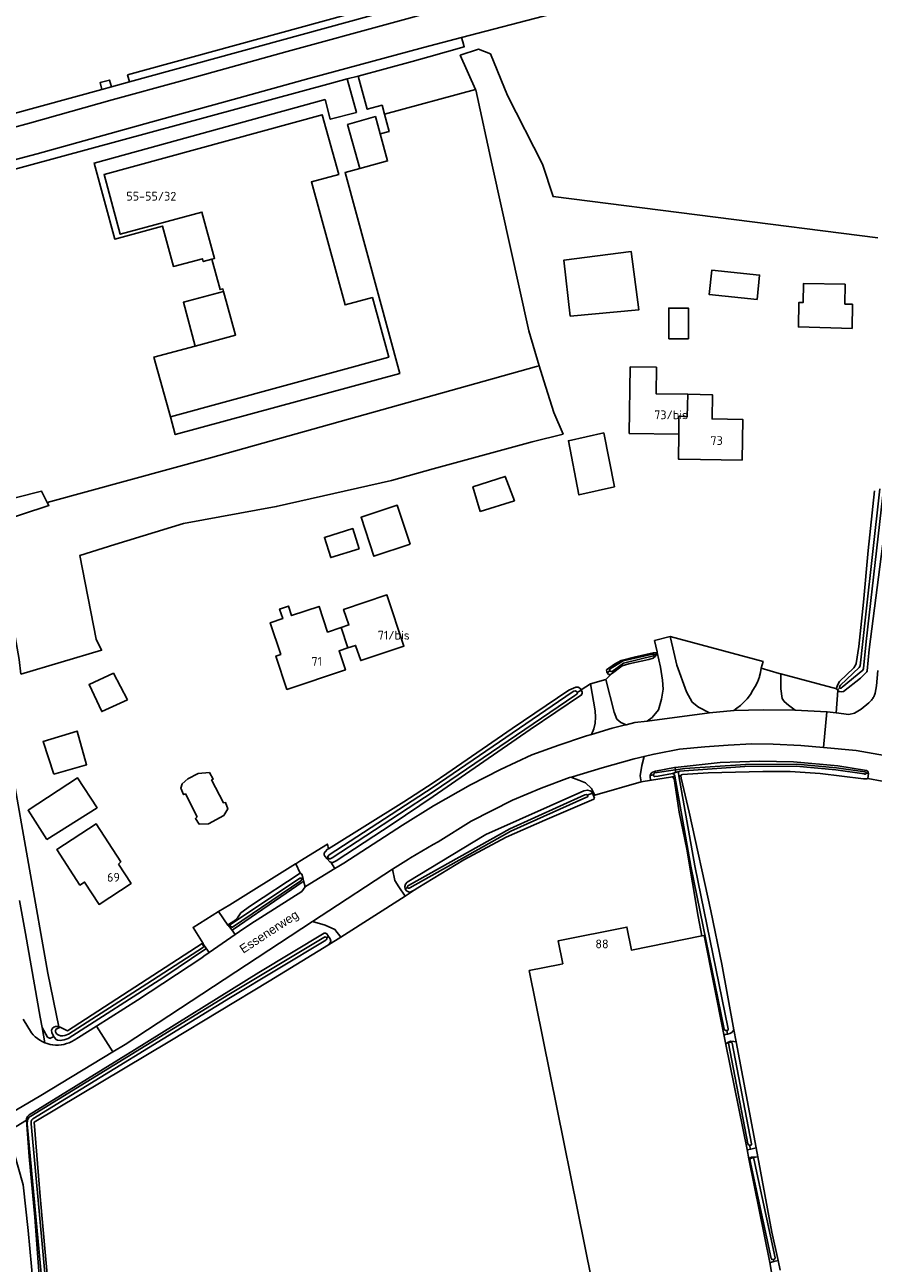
# Model space of a CAD drawing. Header units: metres. Extents: x 174248 to 174892, y 462063 to 462851.
# Tile 8 of 20: x 174430 to 174575, y 462176 to 462388. Entities that reach past the tile are written whole.
import ezdxf

# ---------------------------------------------------------------- set-up
doc = ezdxf.new("R2010")
doc.units = ezdxf.units.M
for name, color, linetype, lineweight in [('BTD-grasland agrarisch', 252, 'Continuous', 9), ('BTD-groenvoorziening', 252, 'Continuous', 9), ('Nummeraanduidingreeks', 252, 'Continuous', 9), ('OpenbareRuimteLabel', 252, 'Continuous', 9), ('OTD-erf', 252, 'Continuous', 9), ('OTD-onverhard', 252, 'Continuous', 9), ('OWD', 252, 'Continuous', 9), ('OWG-groenvoorziening', 252, 'Continuous', 9), ('Pand', 252, 'Continuous', 9), ('Scheiding', 252, 'Continuous', 9), ('WGD-gesloten verharding', 252, 'Continuous', 9), ('WGD-half verhard', 252, 'Continuous', 9), ('WGD-open verharding', 252, 'Continuous', 9), ('WTD-waterloop', 252, 'Continuous', 9)]:
    doc.layers.add(name, color=color, linetype=linetype, lineweight=lineweight)
doc.styles.get("Standard").update_dxf_attribs({"font": 'isocpeur.ttf'})

msp = doc.modelspace()

# ---------------------------------------------------------------- linework, layer by layer
at = {"layer": 'BTD-grasland agrarisch', "lineweight": -3}
for points in [[(174580.31, 462399.87), (174575.11, 462400.41), (174570.16, 462400.78), (174567.12, 462400.89), (174562.14, 462400.63), (174558.75, 462400.15), (174553.85, 462399.08), (174520.17, 462389.54), (174504.85, 462385.53), (174505.07, 462384.79), (174505.32, 462383.95), (174499.24, 462382.24), (174496.42, 462381.44), (174487.17, 462378.95), (174488.72, 462373.28), (174491.24, 462373.94), (174491.65, 462372.43), (174507.26, 462376.65)], [(174518.15, 462329.35), (174517.69, 462329.23), (174461.86, 462313.57), (174433.96, 462305.97)], [(174579.29, 462257.77), (174574.36, 462258.7), (174574.21, 462258.63), (174573.62, 462258.64), (174566.24, 462259.58), (174561.07, 462259.93), (174556.39, 462259.92), (174547.06, 462259.7), (174542.68, 462259.41), (174542.45, 462259.31), (174542.37, 462259.15), (174542.45, 462258.75), (174543.8, 462252.94), (174547.51, 462236.08), (174549.37, 462226.95), (174551.47, 462215.69), (174551.85, 462213.64), (174555.25, 462195.47), (174555.53, 462193.93), (174557.94, 462181.03), (174559.03, 462176.23), (174559.4, 462174.57)]]:
    msp.add_lwpolyline(points, dxfattribs=at)
at = {"layer": 'BTD-groenvoorziening', "lineweight": -3}
for points in [[(174447.7, 462379.13), (174448.02, 462377.95), (174448.02, 462377.95), (174526.06, 462399.39), (174525.71, 462400.61), (174447.7, 462379.13)], [(174444.92, 462377.11), (174444.58, 462378.27), (174442.98, 462377.83), (174443.3, 462376.66), (174444.92, 462377.11)], [(174433.96, 462305.97), (174432.98, 462307.88), (174424.36, 462305.74)], [(174429.43, 462276.59), (174429.14, 462279.1), (174424.95, 462302.44), (174434.23, 462305.44), (174433.96, 462305.97)], [(174429.19, 462237.83), (174430.21, 462232.19), (174432.74, 462217.84), (174433.05, 462216.07), (174433.98, 462214.44), (174434.33, 462214.26), (174434.4, 462214.22), (174434.6, 462214.34), (174435.06, 462214.54), (174434.71, 462215.19), (174434.68, 462215.61), (174434.76, 462215.86), (174434.88, 462216.02), (174435.08, 462216.17), (174435.37, 462216.24), (174435.69, 462216.27), (174435.91, 462216.22)], [(174432.82, 462169.77), (174431.83, 462183.65), (174430.86, 462193.98), (174430.39, 462200.22), (174428.63, 462199.16), (174428.05, 462198.81), (174427.99, 462197.16), (174428.2, 462194.81), (174429.81, 462189.16), (174430.66, 462181.36), (174432.94, 462156.7)]]:
    msp.add_lwpolyline(points, dxfattribs=at)
at = {"layer": 'OTD-erf', "lineweight": -3}
for p, q in [((174444.92, 462377.11), (174448.02, 462377.95)), ((174495.18, 462238.57), (174484.2, 462231.57))]:
    msp.add_line(p, q, dxfattribs=at)
for points in [[(174405.27, 462413.81), (174408.8, 462400.88), (174416.78, 462369.38), (174443.3, 462376.66)], [(174576.08, 462351.26), (174520.52, 462358.32), (174518.7, 462363.87), (174512.7, 462375.62), (174509.79, 462382.76), (174507.72, 462383.56), (174504.63, 462382.5), (174507.26, 462376.65), (174507.27, 462376.61), (174510.11, 462363.72), (174516.35, 462335.31), (174518.15, 462329.35), (174518.92, 462326.8), (174520.64, 462321.38), (174522.22, 462317.67), (174516.93, 462316.35), (174500, 462311.7), (174492.85, 462309.74), (174473.14, 462305.24), (174457.27, 462302.33), (174445.49, 462298.75), (174439.54, 462296.9), (174442.32, 462282.54), (174443.25, 462280.66), (174429.43, 462276.59)], [(174462.1, 462347.6), (174460.64, 462347.2), (174460.5, 462347.67), (174455.55, 462346.35), (174453.66, 462353.26), (174445.49, 462351.04), (174441.95, 462364.05), (174481.48, 462374.91), (174482.37, 462371.56), (174486.85, 462372.73), (174485.29, 462378.45), (174482.59, 462377.72), (174425.44, 462362.2)], [(174491.65, 462372.43), (174492.46, 462369.45), (174490.93, 462369.03)], [(174487.46, 462363.13), (174484.92, 462362.42), (174494.27, 462328.01), (174455.85, 462317.58), (174455.02, 462320.6)], [(174459.24, 462332.73), (174457.25, 462340.24), (174464.13, 462342.06)], [(174525.32, 462273.87), (174526.89, 462274.91), (174529.53, 462275.64), (174530.49, 462276.63), (174530.32, 462276.53), (174530.15, 462276.51), (174530.02, 462276.53), (174529.8, 462276.73), (174529.78, 462276.77), (174529.73, 462276.87), (174529.71, 462276.97), (174529.67, 462277.29), (174531.02, 462278.27), (174532.15, 462278.93), (174534.39, 462279.5), (174537.66, 462280.2), (174537.98, 462280.2), (174538.34, 462280.29), (174538.32, 462280.41), (174537.89, 462282.33), (174540.56, 462283.03), (174556.45, 462278.76), (174556.14, 462277.57), (174559.21, 462276.7), (174559.51, 462276.62), (174569.05, 462274.08), (174569.04, 462274.2), (174569.17, 462274.67), (174569.53, 462275.3), (174571.99, 462277.68), (174572.28, 462278.09), (174572.39, 462278.38), (174572.81, 462281.29), (174573.66, 462288.9), (174574.45, 462297.75), (174575.5, 462307.96)], [(174427.79, 462260.97), (174434.06, 462225.36), (174435.91, 462216.22), (174436.13, 462216.17), (174437.39, 462215.54), (174458.34, 462229.07), (174460.47, 462230.45), (174460.6, 462230.46), (174460.63, 462230.48), (174458.89, 462233.21), (174463.27, 462235.93), (174465.18, 462237.11), (174476.44, 462244.1), (174476.49, 462244.13), (174477.19, 462244.56), (174481.89, 462247.48), (174482.07, 462246.69), (174494.97, 462254.69), (174500, 462257.97), (174502.32, 462259.57), (174513.5, 462267.28), (174523.21, 462273.85), (174523.99, 462274.2), (174524.4, 462274.36), (174524.82, 462274.36), (174525.09, 462274.16), (174525.32, 462273.87)], [(174545.98, 462231.76), (174545.33, 462235.07), (174543.42, 462246.6), (174542.08, 462252.92), (174541.24, 462258.66), (174540.99, 462258.93), (174540.88, 462258.97), (174540.86, 462258.98), (174540.61, 462258.96), (174537.35, 462258.4), (174535.58, 462258.16), (174527.67, 462255.83), (174527.45, 462255.77), (174527.51, 462255.63), (174527.59, 462255.34), (174527.56, 462255.29), (174527.49, 462255.17), (174519.1, 462251.57), (174512.46, 462248.65), (174508.41, 462246.52), (174505.26, 462244.77), (174497.38, 462239.97), (174496.74, 462239.57), (174495.18, 462238.57)], [(174484.2, 462231.57), (174482.1, 462230.23), (174471.9, 462224.02), (174454.9, 462213.75), (174431.72, 462199.89), (174432.74, 462187.16), (174435.02, 462161.77), (174439.91, 462108.88), (174439.94, 462108.29), (174439.81, 462107.92), (174439.68, 462107.8), (174499.88, 462110.01), (174571.06, 462123.08)]]:
    msp.add_lwpolyline(points, dxfattribs=at)
at = {"layer": 'OTD-onverhard', "lineweight": -3}
for points in [[(174495.18, 462238.57), (174494.11, 462240.17), (174493.44, 462241.26), (174493.02, 462243.17), (174490.04, 462241.26), (174483.61, 462237.03), (174479.35, 462234.23), (174481.51, 462233.63), (174483.19, 462232.87), (174484.2, 462231.57)], [(174551.47, 462215.69), (174551.13, 462215.25), (174550.77, 462215.05), (174550.38, 462214.96), (174550.05, 462214.87), (174549.74, 462214.9)], [(174550.08, 462213.18), (174550.11, 462213.29), (174550.47, 462213.58), (174550.76, 462213.69), (174550.92, 462213.75), (174551.43, 462213.72), (174551.85, 462213.64)], [(174555.25, 462195.47), (174554.35, 462195.25), (174554.29, 462195.24), (174553.8, 462195.15), (174553.7, 462195.19)], [(174554.02, 462193.59), (174554.03, 462193.62), (174554.22, 462193.78), (174554.45, 462193.87), (174554.54, 462193.9), (174555.18, 462193.92), (174555.53, 462193.93)], [(174559.03, 462176.23), (174558.28, 462176.02), (174557.71, 462175.87), (174557.58, 462175.86)]]:
    msp.add_lwpolyline(points, dxfattribs=at)
at = {"layer": 'OWD', "lineweight": -3}
for p, q in [((174538.18, 462279.96), (174537.81, 462279.89)), ((174530.23, 462277.12), (174529.78, 462276.77)), ((174524.66, 462273.42), (174525.33, 462273.83)), ((174525.32, 462273.87), (174525.33, 462273.83)), ((174569.58, 462274.24), (174569.17, 462273.84)), ((174541.46, 462260.18), (174541.41, 462260.59)), ((174537.67, 462259.34), (174537.14, 462259.21)), ((174540.88, 462258.97), (174541.34, 462259.13)), ((174542.04, 462259.15), (174542.37, 462259.15)), ((174574.49, 462259.58), (174574.1, 462259.6)), ((174574.49, 462259.58), (174574.36, 462258.7)), ((174527.28, 462256.2), (174526.37, 462255.87)), ((174527.28, 462256.2), (174527.45, 462255.77)), ((174481.85, 462244.97), (174482.03, 462245.11)), ((174477.66, 462241.76), (174477.39, 462241.57)), ((174495.61, 462240.04), (174495.19, 462239.82)), ((174465.34, 462233.41), (174465.17, 462233.29)), ((174481.73, 462231.45), (174482.08, 462231.68)), ((174550.23, 462215.56), (174550.38, 462214.96)), ((174550.76, 462213.69), (174550.78, 462213.56)), ((174554.15, 462195.94), (174554.29, 462195.24)), ((174554.45, 462193.87), (174554.47, 462193.74)), ((174558.22, 462176.36), (174558.28, 462176.02))]:
    msp.add_line(p, q, dxfattribs=at)
for points in [[(174585.25, 462393.96), (174585.23, 462395.45), (174585.33, 462395.46), (174585.44, 462395.37), (174585.79, 462394.82), (174586.27, 462393.51), (174586.28, 462392.9), (174585.85, 462387.48), (174584.19, 462371.6), (174583.17, 462360.31), (174581.96, 462349.59), (174581.32, 462340.57), (174579.81, 462326.52), (174578.86, 462316.86), (174577.11, 462300.22), (174574.63, 462280.78), (174574.25, 462277.12), (174574.19, 462276.99), (174573.12, 462275.88), (174570.2, 462273.62), (174569.81, 462273.55), (174569.46, 462273.59), (174569.25, 462273.76), (174569.17, 462273.84)], [(174538.18, 462279.96), (174538.18, 462279.95), (174538.09, 462279.78), (174538.03, 462279.65), (174537.66, 462279.33), (174536.9, 462279.08), (174533.47, 462278.32), (174532.32, 462277.97), (174530.67, 462276.73), (174530.49, 462276.63)], [(174537.98, 462280.2), (174538.13, 462280.12), (174538.18, 462279.96)], [(174525.33, 462273.83), (174525.47, 462273.57), (174525.47, 462273.29), (174525.37, 462273.02), (174516.57, 462267.1), (174500, 462255.62), (174492.95, 462250.9), (174483.39, 462244.6), (174482.83, 462244.31), (174482.58, 462244.31), (174482.46, 462244.39), (174482.33, 462244.47), (174481.85, 462244.97)], [(174569.17, 462273.84), (174569.05, 462273.96), (174569.05, 462274.08)], [(174537.14, 462259.21), (174537.14, 462259.3), (174537.22, 462259.45), (174537.29, 462259.6), (174537.57, 462259.81), (174538.05, 462259.99), (174541.28, 462260.58), (174541.41, 462260.59)], [(174541.41, 462260.59), (174549.11, 462261.43), (174555.84, 462261.7), (174561.64, 462261.58), (174569.27, 462260.88), (174574.13, 462260.1), (174574.34, 462259.99), (174574.43, 462259.82), (174574.49, 462259.58)], [(174537.35, 462258.4), (174537.16, 462258.59), (174537.12, 462258.81), (174537.14, 462259.21)], [(174495.19, 462239.82), (174495.12, 462240.24), (174495.25, 462240.61), (174495.54, 462240.95), (174508.98, 462249.11), (174525.77, 462256.58), (174526.39, 462256.72), (174526.83, 462256.61), (174527.12, 462256.42), (174527.27, 462256.23), (174527.28, 462256.2)], [(174481.85, 462244.97), (174481.46, 462245.39), (174481.36, 462245.67), (174481.36, 462245.69), (174481.36, 462245.93), (174481.48, 462246.17), (174481.92, 462246.6), (174482.07, 462246.69)], [(174465.17, 462233.29), (174464.92, 462233.62), (174464.93, 462233.66), (174464.95, 462233.71), (174465.89, 462234.3), (174466.53, 462234.88), (174467.09, 462235.7), (174468.74, 462236.94), (174477.23, 462242.53), (174477.52, 462242.33), (174477.66, 462241.76)], [(174477.66, 462241.76), (174477.8, 462241.19), (174477.57, 462240.98), (174473.9, 462238.47), (174465.79, 462232.86), (174465.65, 462232.8), (174465.52, 462232.8), (174465.17, 462233.29)], [(174496.74, 462239.57), (174496.04, 462239.28), (174495.77, 462239.29), (174495.41, 462239.5), (174495.2, 462239.8), (174495.19, 462239.82)], [(174430.39, 462200.22), (174430.39, 462200.29), (174430.41, 462200.46), (174430.56, 462200.83), (174430.86, 462201.13), (174448.89, 462212.25), (174470.18, 462225.51), (174481.32, 462232.21), (174481.55, 462232.23), (174481.78, 462232.1), (174482.08, 462231.68)], [(174482.08, 462231.68), (174482.34, 462231.28), (174482.47, 462230.87), (174482.34, 462230.58), (174482.1, 462230.23)], [(174460.6, 462230.46), (174460.71, 462230.27), (174461.09, 462229.75), (174461.07, 462229.55), (174453.87, 462224.69), (174437.53, 462214.21), (174436.86, 462213.98), (174436.45, 462213.9), (174436.13, 462213.89), (174435.71, 462213.93), (174435.47, 462214.05), (174435.13, 462214.41), (174435.06, 462214.54)]]:
    msp.add_lwpolyline(points, dxfattribs=at)
at = {"layer": 'OWG-groenvoorziening', "lineweight": -3}
msp.add_line((174476.49, 462244.13), (174477.23, 462242.53), dxfattribs=at)
for points in [[(174556.14, 462277.57), (174556.01, 462276.83), (174555.85, 462276.22), (174555.82, 462276.1), (174555.52, 462275.22), (174555.09, 462274.47), (174554.71, 462273.81), (174554.29, 462273.1), (174553.72, 462272.34), (174553.23, 462271.81), (174552.56, 462271.23), (174551.94, 462270.74), (174551.43, 462270.34), (174547.29, 462269.94), (174545.37, 462270.93), (174544.31, 462271.79), (174543.34, 462273.56), (174541.69, 462278.1), (174541.01, 462281.06), (174540.56, 462283.03)], [(174538.34, 462280.29), (174538.9, 462277.76), (174539.23, 462275.53), (174539.36, 462274), (174539.06, 462272.3), (174538.54, 462270.47), (174537.46, 462269.16), (174536.6, 462268.51), (174534.53, 462268.27), (174533.02, 462267.9), (174532.08, 462268.28), (174531.4, 462268.87), (174530.95, 462270.09), (174529.53, 462275.64)], [(174569.25, 462273.76), (174568.96, 462269.93), (174567.41, 462270.12), (174567.35, 462270.12), (174564.09, 462270.3), (174561.93, 462270.42), (174560.81, 462271.25), (174560.05, 462271.91), (174559.74, 462272.43), (174559.46, 462274.07), (174559.51, 462276.62)], [(174526.89, 462274.91), (174527.71, 462270.27), (174527.76, 462269.18), (174527.72, 462268.18), (174527.49, 462267.23), (174527.07, 462266.26), (174526.24, 462266.02), (174525.89, 462265.91), (174521.51, 462264.43), (174516.86, 462262.77), (174511.49, 462260.23), (174506.37, 462257.63), (174500.04, 462254.03), (174494.76, 462250.73), (174484.71, 462244.23), (174483.82, 462243.72), (174483.17, 462243.33), (174482.46, 462244.39)], [(174535.58, 462258.16), (174535.4, 462259.16), (174535.72, 462260.94), (174536.08, 462262.48), (174537.77, 462262.85), (174538.11, 462262.93), (174542.17, 462263.71), (174546.51, 462264.13), (174550.49, 462264.44), (174554.53, 462264.64), (174558.19, 462264.61), (174562.89, 462264.34), (174566.81, 462264), (174572.36, 462263.53), (174581.73, 462261.86), (174586.62, 462260.89), (174588.57, 462260.5), (174594.1, 462259), (174620.46, 462252.43), (174635.37, 462248.49), (174652.03, 462243.92), (174652.95, 462241.31), (174651.17, 462241.72), (174651.05, 462240.95)], [(174493.02, 462243.17), (174495.77, 462244.93), (174496.09, 462245.13), (174500, 462247.39), (174500.83, 462247.87), (174506.51, 462251.39), (174513.54, 462255), (174518.46, 462257.03), (174523.33, 462258.86), (174523.53, 462258.92), (174524.94, 462258.42), (174526.08, 462257.97), (174527.08, 462257.02), (174527.67, 462255.83)], [(174477.8, 462241.19), (174478.1, 462240.17), (174477.51, 462239.39), (174468.76, 462233.84), (174466.86, 462232.53), (174466.09, 462231.99), (174465.52, 462232.8)], [(174464.93, 462233.66), (174464.85, 462233.6), (174463.27, 462235.93)], [(174428.05, 462198.81), (174428.08, 462199.72), (174428.14, 462201.69), (174428.7, 462202.02), (174432.84, 462204.47), (174445.19, 462211.91), (174447.26, 462213.16), (174479.35, 462234.23)], [(174461.09, 462229.75), (174461.67, 462228.93), (174460.77, 462228.3), (174460.39, 462228.04), (174449.41, 462220.79), (174442.39, 462216.34), (174439.29, 462214.37), (174438.56, 462213.93), (174438.14, 462213.69), (174437.71, 462213.49), (174437.26, 462213.33), (174436.8, 462213.2), (174436.33, 462213.12), (174435.85, 462213.08), (174435.37, 462213.08), (174434.89, 462213.12), (174434.42, 462213.2), (174433.96, 462213.33), (174433.51, 462213.49), (174433.05, 462216.07)]]:
    msp.add_lwpolyline(points, dxfattribs=at)
at = {"layer": 'Pand', "lineweight": -3}
msp.add_line((174485.38, 462281.05), (174484.23, 462284.55), dxfattribs=at)
for points in [[(174462.1, 462347.6), (174463.52, 462342.39), (174464, 462342.52), (174464.13, 462342.06), (174466.17, 462334.59), (174459.24, 462332.73), (174452.2, 462330.83), (174455.02, 462320.6), (174492.38, 462330.84), (174489.59, 462341.04), (174484.92, 462339.77), (174479.16, 462360.83), (174483.82, 462362.11), (174481.02, 462372.32), (174443.68, 462362.09), (174446.45, 462351.87), (174460.41, 462355.65), (174462.58, 462347.73), (174462.1, 462347.6)], [(174487.46, 462363.13), (174492.2, 462364.42), (174490.93, 462369.03), (174490.11, 462372.01), (174485.35, 462370.68), (174487.46, 462363.13)], [(174523.44, 462337.86), (174535.19, 462338.96), (174533.86, 462348.94), (174522.34, 462347.41), (174523.44, 462337.86)], [(174555.42, 462340.69), (174555.85, 462344.88), (174547.66, 462345.72), (174547.23, 462341.53), (174555.42, 462340.69)], [(174570.51, 462343.32), (174563.38, 462343.45), (174563.32, 462340.2), (174562.58, 462340.21), (174562.5, 462336.01), (174571.67, 462335.75), (174571.75, 462339.89), (174570.45, 462339.92), (174570.51, 462343.32)], [(174540.31, 462333.99), (174543.66, 462333.99), (174543.66, 462339.23), (174540.31, 462339.23), (174540.31, 462333.99)], [(174543.55, 462324.48), (174538.14, 462324.57), (174538.21, 462329.1), (174533.73, 462329.17), (174533.55, 462317.78), (174542.01, 462317.64)], [(174542.01, 462317.64), (174541.95, 462313.39), (174542.17, 462313.38), (174552.86, 462313.21), (174552.98, 462320.18), (174547.72, 462320.27), (174547.79, 462324.41), (174543.55, 462324.48)], [(174542.01, 462317.64), (174542.04, 462320.71), (174542.2, 462320.71), (174543.48, 462320.64), (174543.55, 462324.48)], [(174531, 462308.61), (174529.17, 462317.86), (174523.14, 462316.53), (174524.93, 462307.26), (174531, 462308.61)], [(174508.06, 462304.44), (174513.89, 462306.24), (174512.34, 462310.41), (174506.8, 462308.63), (174508.06, 462304.44)], [(174496.06, 462298.83), (174493.85, 462305.48), (174487.65, 462303.42), (174489.86, 462296.76), (174496.06, 462298.83)], [(174487.32, 462298.04), (174486.24, 462301.5), (174481.39, 462299.97), (174482.47, 462296.52), (174487.32, 462298.04)], [(174485.38, 462281.05), (174486.72, 462281.49), (174487.59, 462278.88), (174494.99, 462281.35), (174492.07, 462290.12), (174484.67, 462287.66), (174485.56, 462284.99), (174484.23, 462284.55)], [(174484.23, 462284.55), (174481.92, 462283.78), (174480.46, 462288.16), (174475.77, 462286.6), (174475.23, 462288.21), (174473.71, 462287.71), (174474.25, 462286.09), (174472.11, 462285.38), (174473.92, 462279.94), (174473.07, 462279.65), (174474.96, 462273.97), (174484.96, 462277.3), (174483.88, 462280.55), (174485.38, 462281.05)], [(174447.66, 462272.2), (174445.26, 462276.73), (174441.1, 462274.81), (174443.27, 462270.17), (174447.66, 462272.2)], [(174435.07, 462259.43), (174440.69, 462261.07), (174439.06, 462266.83), (174433.23, 462265.03), (174435.07, 462259.43)], [(174433.87, 462248.29), (174442.47, 462253.69), (174439.1, 462258.84), (174430.67, 462253.27), (174433.87, 462248.29)], [(174462.04, 462258.47), (174462.34, 462258.57), (174461.71, 462259.73), (174459.79, 462259.56), (174457.99, 462258.66), (174457.06, 462257.77), (174456.79, 462257.04), (174457.29, 462255.97), (174457.59, 462256.07), (174459.6, 462252.16), (174459.31, 462251.86), (174459.94, 462250.91), (174461.56, 462250.94), (174464.16, 462252.4), (174464.86, 462253.5), (174464.43, 462254.61), (174464.09, 462254.56), (174462.04, 462258.47)], [(174446.12, 462244.07), (174446.52, 462244.47), (174442.32, 462250.93), (174435.58, 462246.55), (174439.54, 462240.46), (174440.33, 462240.98), (174442.81, 462237.17), (174448.29, 462240.74), (174446.12, 462244.07)], [(174553.7, 462195.19), (174550.08, 462213.18), (174549.74, 462214.9), (174546.34, 462231.84), (174545.98, 462231.76), (174533.92, 462229.35), (174533.14, 462233.27), (174521.37, 462230.91), (174522.16, 462226.99), (174521.64, 462226.88), (174516.44, 462225.84), (174529.5, 462161.14), (174534.71, 462162.14), (174539.69, 462137.73), (174542.74, 462122.48), (174567.31, 462127.39), (174567.19, 462128.01), (174560.95, 462159.05), (174560.66, 462160.52), (174557.97, 462173.89), (174557.58, 462175.86), (174554.02, 462193.59), (174553.7, 462195.19)]]:
    msp.add_lwpolyline(points, dxfattribs=at)
at = {"layer": 'Scheiding', "lineweight": -3}
for p, q in [((174477.8, 462241.19), (174477.52, 462242.33)), ((174464.92, 462233.62), (174465.52, 462232.8))]:
    msp.add_line(p, q, dxfattribs=at)
for points in [[(174460.47, 462230.45), (174437.39, 462215.54), (174436.13, 462216.17)], [(174460.6, 462230.46), (174460.71, 462230.27), (174461.09, 462229.75)]]:
    msp.add_lwpolyline(points, dxfattribs=at)
at = {"layer": 'WGD-gesloten verharding', "lineweight": -3}
msp.add_line((174566.81, 462264), (174567.35, 462270.12), dxfattribs=at)
msp.add_lwpolyline([(174568.96, 462269.93), (174571.15, 462269.68), (174572.11, 462269.9), (174573.24, 462270.59), (174574.53, 462271.65), (174574.54, 462271.65), (174574.66, 462271.76), (174574.78, 462271.88), (174574.9, 462272.01), (174575.01, 462272.14), (174575.11, 462272.27), (174575.21, 462272.41), (174575.3, 462272.55), (174575.38, 462272.7), (174575.45, 462272.85), (174575.52, 462273), (174575.58, 462273.16), (174575.63, 462273.32), (174575.84, 462274.57), (174576.11, 462277.21)], dxfattribs=at)
at = {"layer": 'WGD-half verhard', "lineweight": -3}
msp.add_line((174547.29, 462269.94), (174536.6, 462268.51), dxfattribs=at)
for points in [[(174561.93, 462270.42), (174556.46, 462270.49), (174551.43, 462270.34)], [(174533.02, 462267.9), (174532.68, 462267.82), (174530.61, 462267.31), (174527.07, 462266.26)]]:
    msp.add_lwpolyline(points, dxfattribs=at)
at = {"layer": 'WGD-open verharding', "lineweight": -3}
for p, q in [((174487.17, 462378.95), (174485.29, 462378.45)), ((174466.09, 462231.99), (174461.67, 462228.93)), ((174442.39, 462216.34), (174445.19, 462211.91))]:
    msp.add_line(p, q, dxfattribs=at)
for points in [[(174420.76, 462368.12), (174430.92, 462370.9), (174445.06, 462374.87), (174456.73, 462378.08), (174474.98, 462383.13), (174493, 462388.04), (174514.27, 462393.93), (174532.9, 462398.93), (174535.6, 462399.68)], [(174504.85, 462385.53), (174498.33, 462383.82), (174478.7, 462378.52), (174465.77, 462374.94), (174451.7, 462371.04), (174432.24, 462365.66), (174425.03, 462363.76)], [(174523.53, 462258.92), (174523.82, 462259.01), (174528.94, 462260.56), (174534.37, 462262.1), (174536.08, 462262.48)], [(174483.17, 462243.33), (174478.13, 462240.24), (174478.13, 462240.2), (174478.1, 462240.17)], [(174429.81, 462217.52), (174431.26, 462215.19), (174431.56, 462214.83), (174431.9, 462214.5), (174432.27, 462214.19), (174432.66, 462213.92), (174433.08, 462213.69), (174433.51, 462213.49)]]:
    msp.add_lwpolyline(points, dxfattribs=at)
at = {"layer": 'WTD-waterloop', "lineweight": -3}
for p, q in [((174540.97, 462259.55), (174541.48, 462259.71)), ((174541.48, 462259.71), (174541.46, 462260.18)), ((174542.22, 462259.94), (174541.48, 462259.71))]:
    msp.add_line(p, q, dxfattribs=at)
for points in [[(174569.58, 462274.24), (174569.63, 462274.2), (174569.75, 462274.17), (174569.89, 462274.21), (174570, 462274.34), (174573.53, 462277.25), (174573.63, 462277.53), (174574.1, 462282.18), (174577.7, 462313.7)], [(174576.41, 462308.29), (174573.98, 462286.35), (174573.09, 462278), (174572.9, 462277.69), (174569.72, 462274.67), (174569.59, 462274.53), (174569.53, 462274.41), (174569.53, 462274.28), (174569.58, 462274.24)], [(174530.23, 462277.12), (174530.31, 462277.07), (174530.42, 462277.05), (174530.6, 462277.05), (174532.56, 462278.47), (174537.71, 462279.68), (174537.8, 462279.78), (174537.81, 462279.84), (174537.81, 462279.89), (174537.81, 462279.93), (174537.79, 462279.99), (174537.74, 462280.02), (174537.7, 462280.02), (174537.55, 462279.98), (174532.52, 462278.83), (174530.28, 462277.47), (174530.2, 462277.36), (174530.16, 462277.26), (174530.18, 462277.16), (174530.23, 462277.12)], [(174482.03, 462245.11), (174482.16, 462244.98), (174482.36, 462244.94), (174482.69, 462245.13), (174500, 462256.41), (174524.21, 462272.89), (174524.55, 462273.16), (174524.67, 462273.37), (174524.66, 462273.42), (174524.65, 462273.5), (174524.51, 462273.62), (174524.29, 462273.69), (174524.05, 462273.67), (174523.8, 462273.5), (174500, 462257.22), (174482.2, 462245.62), (174481.98, 462245.35), (174481.98, 462245.16), (174482.03, 462245.11)], [(174542.22, 462259.94), (174542.97, 462260.04), (174553.35, 462260.75), (174562.1, 462260.81), (174568.88, 462260.17), (174573.74, 462259.48), (174573.85, 462259.46), (174573.96, 462259.46), (174574.05, 462259.49), (174574.1, 462259.56), (174574.1, 462259.6), (174574.11, 462259.63), (174574.11, 462259.71), (174574.03, 462259.79), (174573.86, 462259.84), (174568.99, 462260.53), (174562.21, 462261.17), (174553.46, 462261.11), (174543.08, 462260.4), (174541.46, 462260.18)], [(174541.46, 462260.18), (174537.94, 462259.7), (174537.74, 462259.53), (174537.67, 462259.34), (174537.72, 462259.14), (174537.81, 462259.07), (174537.94, 462259.07), (174538.49, 462259.13), (174540.97, 462259.55)], [(174540.97, 462259.55), (174541.2, 462259.45), (174541.26, 462259.34), (174541.33, 462259.16), (174541.34, 462259.13), (174544.09, 462243.69), (174549.81, 462215.8), (174549.83, 462215.73), (174549.88, 462215.65), (174549.97, 462215.59), (174550.11, 462215.55), (174550.21, 462215.56), (174550.23, 462215.56), (174550.37, 462215.59), (174550.43, 462215.62), (174550.5, 462215.73), (174550.5, 462215.86), (174544.79, 462243.74), (174542.04, 462259.15), (174542.03, 462259.21), (174541.95, 462259.59), (174541.99, 462259.76), (174542.22, 462259.94)], [(174526.37, 462255.87), (174526.3, 462255.93), (174526.18, 462255.97), (174525.93, 462255.89), (174513.12, 462250.12), (174495.77, 462240.4), (174495.66, 462240.33), (174495.58, 462240.23), (174495.58, 462240.13), (174495.59, 462240.05), (174495.61, 462240.04), (174495.68, 462239.96), (174495.76, 462239.91), (174495.87, 462239.92), (174495.97, 462239.98), (174513.31, 462249.7), (174526.13, 462255.47), (174526.26, 462255.52), (174526.45, 462255.62), (174526.47, 462255.73), (174526.4, 462255.85), (174526.37, 462255.87)], [(174465.34, 462233.41), (174465.39, 462233.35), (174465.48, 462233.3), (174465.58, 462233.28), (174465.65, 462233.29), (174477.32, 462241.19), (174477.42, 462241.27), (174477.45, 462241.37), (174477.43, 462241.49), (174477.39, 462241.57), (174477.37, 462241.6), (174477.31, 462241.67), (174477.16, 462241.65), (174465.33, 462233.73), (174465.27, 462233.61), (174465.27, 462233.53), (174465.32, 462233.45), (174465.34, 462233.41)], [(174433.94, 462169.69), (174431.2, 462199.59), (174431.18, 462199.88), (174431.19, 462200.03), (174431.29, 462200.27), (174431.47, 462200.43), (174465.33, 462221.23), (174481.63, 462231.04), (174481.74, 462231.13), (174481.8, 462231.27), (174481.78, 462231.36), (174481.73, 462231.45), (174481.71, 462231.48), (174481.61, 462231.56), (174481.5, 462231.59), (174481.3, 462231.52), (174465, 462221.71), (174431.14, 462200.92), (174430.9, 462200.78), (174430.74, 462200.58), (174430.57, 462200.2), (174430.53, 462199.61), (174433.28, 462169.71)], [(174436.13, 462216.17), (174435.48, 462215.82), (174435.37, 462215.59), (174435.38, 462215.33), (174435.52, 462215.03), (174435.79, 462214.84), (174436.2, 462214.64), (174436.62, 462214.64), (174436.98, 462214.7), (174437.57, 462214.95), (174450.96, 462223.57), (174460.66, 462229.82), (174460.72, 462229.96), (174460.71, 462230.08), (174460.47, 462230.45)], [(174550.78, 462213.56), (174550.62, 462213.5), (174550.56, 462213.48), (174550.52, 462213.41), (174553.82, 462196.2), (174553.96, 462196.03), (174554.07, 462195.95), (174554.15, 462195.94), (174554.22, 462195.94), (174554.41, 462195.95), (174554.46, 462196.06), (174554.46, 462196.19), (174551.17, 462213.4), (174551.1, 462213.52), (174550.97, 462213.56), (174550.81, 462213.57), (174550.78, 462213.56)], [(174558.22, 462176.36), (174558.27, 462176.37), (174558.35, 462176.4), (174558.43, 462176.46), (174558.48, 462176.57), (174558.52, 462176.67), (174554.86, 462193.59), (174554.81, 462193.72), (174554.67, 462193.76), (174554.57, 462193.76), (174554.47, 462193.74), (174554.4, 462193.72), (174554.28, 462193.64), (174554.2, 462193.49), (174557.85, 462176.57), (174557.88, 462176.49), (174557.93, 462176.38), (174558.04, 462176.35), (174558.13, 462176.35), (174558.22, 462176.36)]]:
    msp.add_lwpolyline(points, dxfattribs=at)

# ---------------------------------------------------------------- texts
at = {"layer": 'Nummeraanduidingreeks'}
for s, p in [('55-55/32', (174447.48, 462357.63)), ('73/bis', (174537.82, 462320.21)), ('73', (174547.45, 462315.8)), ('71/bis', (174490.5, 462282.49)), ('71', (174479.17, 462278.01)), ('69', (174444.18, 462241.05)), ('88', (174527.75, 462229.64))]:
    msp.add_text(s, height=1.5, dxfattribs=at).set_placement(p)
at = {"layer": 'OpenbareRuimteLabel', "insert": (174467.73, 462228.32), "char_height": 1.5, "width": 15, "attachment_point": 7, "rotation": 33.3}
msp.add_mtext('{\\fArial|b0|i0;Essenerweg}', dxfattribs=at)

doc.saveas('drawing.dxf')
